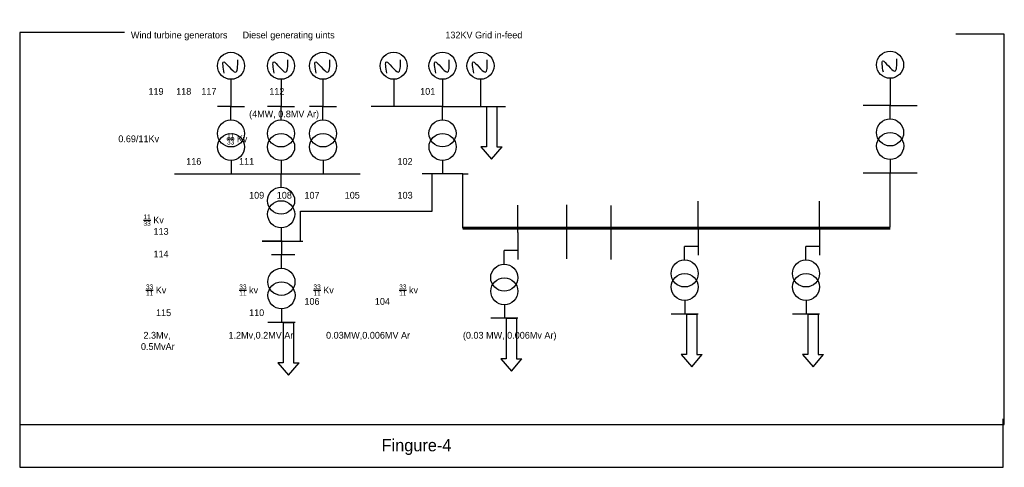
# Model space of a CAD drawing. Header units: millimetres. Extents: x 1393 to 2161, y 1454 to 1630.
# Tile 2 of 2: x 1798 to 2161, y 1465 to 1630. Entities that reach past the tile are written whole.
import ezdxf

# ---------------------------------------------------------------- set-up
doc = ezdxf.new("R2010")
doc.units = ezdxf.units.MM

msp = doc.modelspace()

# ---------------------------------------------------------------- linework, layer by layer
for p, q in [((1836.47, 1625.33), (1797.8, 1625.33)), ((1797.8, 1625.33), (1797.8, 1480.5)), ((2161.42, 1624.76), (2143.53, 1624.76)), ((2161.42, 1480.5), (2161.42, 1624.76)), ((1875.82, 1608.04), (1875.82, 1598.04)), ((1894.3, 1608.04), (1894.3, 1598.04)), ((1909.8, 1608.04), (1909.8, 1598.04)), ((1935.91, 1608.06), (1935.91, 1598.06)), ((1953.95, 1608.06), (1953.95, 1598.06)), ((1967.98, 1608.06), (1967.98, 1598.06)), ((2119.24, 1608.42), (2119.24, 1598.42)), ((1875.82, 1598.04), (1870.82, 1598.04)), ((1875.82, 1593.04), (1875.82, 1598.04)), ((1875.82, 1598.04), (1880.82, 1598.04)), ((1894.3, 1598.04), (1889.3, 1598.04)), ((1894.3, 1593.04), (1894.3, 1598.04)), ((1894.3, 1598.04), (1899.3, 1598.04)), ((1909.8, 1598.04), (1904.8, 1598.04)), ((1909.8, 1593.04), (1909.8, 1598.04)), ((1909.8, 1598.04), (1914.8, 1598.04)), ((1953.95, 1598.06), (1927.64, 1598.06)), ((1953.95, 1593.06), (1953.95, 1598.06)), ((1953.95, 1598.06), (1977.15, 1598.06)), ((1970.15, 1598.06), (1973.96, 1598.06)), ((1970.15, 1598.06), (1970.15, 1583.06)), ((1973.96, 1598.06), (1973.96, 1583.06)), ((2119.24, 1598.42), (2109.24, 1598.42)), ((2119.24, 1593.42), (2119.24, 1598.42)), ((2119.24, 1598.42), (2129.24, 1598.42)), ((1970.15, 1583.06), (1968.15, 1583.06)), ((1968.15, 1583.06), (1972.06, 1578.52)), ((1972.06, 1578.52), (1975.96, 1583.06)), ((1973.96, 1583.06), (1975.96, 1583.06)), ((2119.27, 1578.42), (2119.27, 1573.42)), ((1875.85, 1578.04), (1875.85, 1573.04)), ((1894.33, 1578.04), (1894.33, 1573.04)), ((1909.83, 1578.04), (1909.83, 1573.04)), ((1953.97, 1578.06), (1953.97, 1573.06)), ((1923.59, 1573.04), (1855.01, 1573.04)), ((1894.33, 1568.18), (1894.33, 1573.18)), ((1961.47, 1573.06), (1946.47, 1573.06)), ((1950.15, 1559.33), (1950.15, 1573.22)), ((1961.47, 1553.06), (1961.47, 1573.06)), ((1961.47, 1573.06), (1963.47, 1573.06)), ((2129.27, 1573.42), (2109.27, 1573.42)), ((2119.27, 1553.42), (2119.27, 1573.42)), ((1981.75, 1551.49), (1981.75, 1561.49)), ((1999.79, 1561.7), (1999.79, 1551.7)), ((2016.11, 1561.47), (2016.11, 1551.47)), ((2048.37, 1553.06), (2048.37, 1563.06)), ((2093.17, 1553.06), (2093.17, 1563.06)), ((1901.51, 1553.18), (1901.51, 1559.33)), ((1901.51, 1559.33), (1950.15, 1559.33)), ((1894.36, 1553.18), (1894.36, 1548.18)), ((1901.51, 1548.11), (1901.51, 1553.18)), ((2048.37, 1553.06), (2048.37, 1543.06)), ((2093.17, 1553.06), (2093.17, 1543.06)), ((1981.75, 1551.49), (1981.75, 1541.49)), ((1999.79, 1551.7), (1999.79, 1541.7)), ((2016.11, 1551.47), (2016.11, 1541.47)), ((1894.36, 1548.18), (1887.36, 1548.18)), ((1887.36, 1548.18), (1902.36, 1548.18)), ((1894.45, 1548.47), (1894.45, 1543.21)), ((2048.37, 1546.3), (2043.37, 1546.3)), ((2043.37, 1541.3), (2043.37, 1546.3)), ((2093.17, 1546.3), (2088.17, 1546.3)), ((2088.17, 1541.3), (2088.17, 1546.3)), ((1894.45, 1543.21), (1890.73, 1543.21)), ((1899.45, 1543.21), (1894.45, 1543.21)), ((1894.45, 1538.21), (1894.45, 1543.21)), ((1981.75, 1544.72), (1976.75, 1544.72)), ((1976.75, 1539.72), (1976.75, 1544.72)), ((1976.78, 1524.72), (1976.78, 1519.72)), ((2043.4, 1526.3), (2043.4, 1521.3)), ((2088.2, 1526.3), (2088.2, 1521.3)), ((1894.48, 1523.22), (1894.48, 1518.22)), ((2048.4, 1521.3), (2038.4, 1521.3)), ((2044.09, 1521.3), (2047.89, 1521.3)), ((2044.09, 1521.3), (2044.09, 1506.3)), ((2047.89, 1521.3), (2047.89, 1506.3)), ((2093.2, 1521.3), (2083.2, 1521.3)), ((2088.89, 1521.3), (2092.69, 1521.3)), ((2088.89, 1521.3), (2088.89, 1506.3)), ((2092.69, 1521.3), (2092.69, 1506.3)), ((1899.48, 1518.22), (1889.48, 1518.22)), ((1895.16, 1518.22), (1898.97, 1518.22)), ((1895.16, 1518.22), (1895.16, 1503.22)), ((1898.97, 1518.22), (1898.97, 1503.22)), ((1981.78, 1519.72), (1971.78, 1519.72)), ((1977.46, 1519.72), (1981.27, 1519.72)), ((1977.46, 1519.72), (1977.46, 1504.72)), ((1981.27, 1519.72), (1981.27, 1504.72)), ((2044.09, 1506.3), (2042.09, 1506.3)), ((2042.09, 1506.3), (2045.99, 1501.76)), ((2045.99, 1501.76), (2049.89, 1506.3)), ((2047.89, 1506.3), (2049.89, 1506.3)), ((2088.89, 1506.3), (2086.89, 1506.3)), ((2086.89, 1506.3), (2090.79, 1501.76)), ((2090.79, 1501.76), (2094.69, 1506.3)), ((2092.69, 1506.3), (2094.69, 1506.3)), ((1895.16, 1503.22), (1893.16, 1503.22)), ((1893.16, 1503.22), (1897.07, 1498.68)), ((1897.07, 1498.68), (1900.97, 1503.22)), ((1898.97, 1503.22), (1900.97, 1503.22)), ((1977.46, 1504.72), (1975.46, 1504.72)), ((1975.46, 1504.72), (1979.37, 1500.19)), ((1979.37, 1500.19), (1983.27, 1504.72)), ((1981.27, 1504.72), (1983.27, 1504.72)), ((1797.8, 1480.5), (2161.42, 1480.5)), ((1797.87, 1480.99), (1797.87, 1464.65)), ((2160.98, 1464.65), (2160.98, 1482.58)), ((1797.87, 1464.65), (2160.98, 1464.65))]:
    msp.add_line(p, q)
at = {"lineweight": 60}
msp.add_line((2119.27, 1553.06), (1961.47, 1553.06), dxfattribs=at)
for centre in [(2119.24, 1613.42), (1875.82, 1613.04), (1894.3, 1613.04), (1909.8, 1613.04), (1935.91, 1613.06), (1953.95, 1613.06), (1967.98, 1613.06), (1875.82, 1588.04), (1894.3, 1588.04), (1909.8, 1588.04), (1953.95, 1588.06), (2119.24, 1588.42), (1875.85, 1583.04), (1894.33, 1583.04), (1909.83, 1583.04), (1953.97, 1583.06), (2119.27, 1583.42), (1894.33, 1563.18), (1894.36, 1558.18), (1894.45, 1533.21), (1976.75, 1534.72), (2043.37, 1536.3), (2088.17, 1536.3), (1976.78, 1529.72), (2043.4, 1531.3), (2088.2, 1531.3), (1894.48, 1528.22)]:
    msp.add_circle(centre, 5)
for points in [[(1873.34, 1610.27), (1873.13, 1614.48), (1877.49, 1610.68), (1878.32, 1615.19)], [(1891.82, 1610.27), (1891.61, 1614.48), (1895.97, 1610.68), (1896.8, 1615.19)], [(1907.31, 1610.27), (1907.11, 1614.48), (1911.47, 1610.68), (1912.3, 1615.19)], [(1933.43, 1610.29), (1933.22, 1614.5), (1937.58, 1610.7), (1938.41, 1615.21)], [(1951.46, 1610.29), (1951.26, 1614.5), (1955.62, 1610.7), (1956.45, 1615.21)], [(1965.5, 1610.29), (1965.29, 1614.5), (1969.65, 1610.7), (1970.48, 1615.21)], [(2116.76, 1610.65), (2116.55, 1614.86), (2120.91, 1611.06), (2121.74, 1615.57)]]:
    msp.add_spline(points, degree=3)

# ---------------------------------------------------------------- texts
at = {"attachment_point": 1}
for s, insert, char_height, width in [('\\A1;  \\P              Wind turbine generators      Diesel generating uints                                            132KV Grid in-feed\\P\\P\\P\\P\\P                     119     118    117                     112                                                      101\\P   \\P                                                             (4MW, 0.8MV Ar)\\P          \\P         0.69/11Kv                           {\\H0.7x;\\S11/33;} Kv        \\P\\P                                    116               111                                                         102\\P\\P\\P                                                             109     108     107          105               103\\P                   \\P                   {\\H0.7x;\\S11/33;} Kv                                      \\P                       113\\P                  \\P                       114       \\P\\P\\P                    {\\H0.7x;\\S33/11;} Kv                             {\\H0.7x;\\S33/11;} kv                      {\\H0.7x;\\S33/11;} Kv                          {\\H0.7x;\\S33/11;} kv\\P                                                                                   106                      104  \\P                        115                               110                           \\P                      \\P                   2.3Mv,                       1.2Mv,0.2MV Ar             0.03MW,0.006MV Ar                     (0.03 MW, 0.006Mv Ar)\\P                  0.5MvAr                                                                 \\P\\P\\P\\P\\P\\P\\P                                        ', (1825.86, 1629.83), 2.5, 332.9894), ('Fingure-4', (1931.46, 1475.07), 4.5, 133.4167)]:
    msp.add_mtext(s, dxfattribs=dict(at, insert=insert, char_height=char_height, width=width))

doc.saveas('drawing.dxf')
